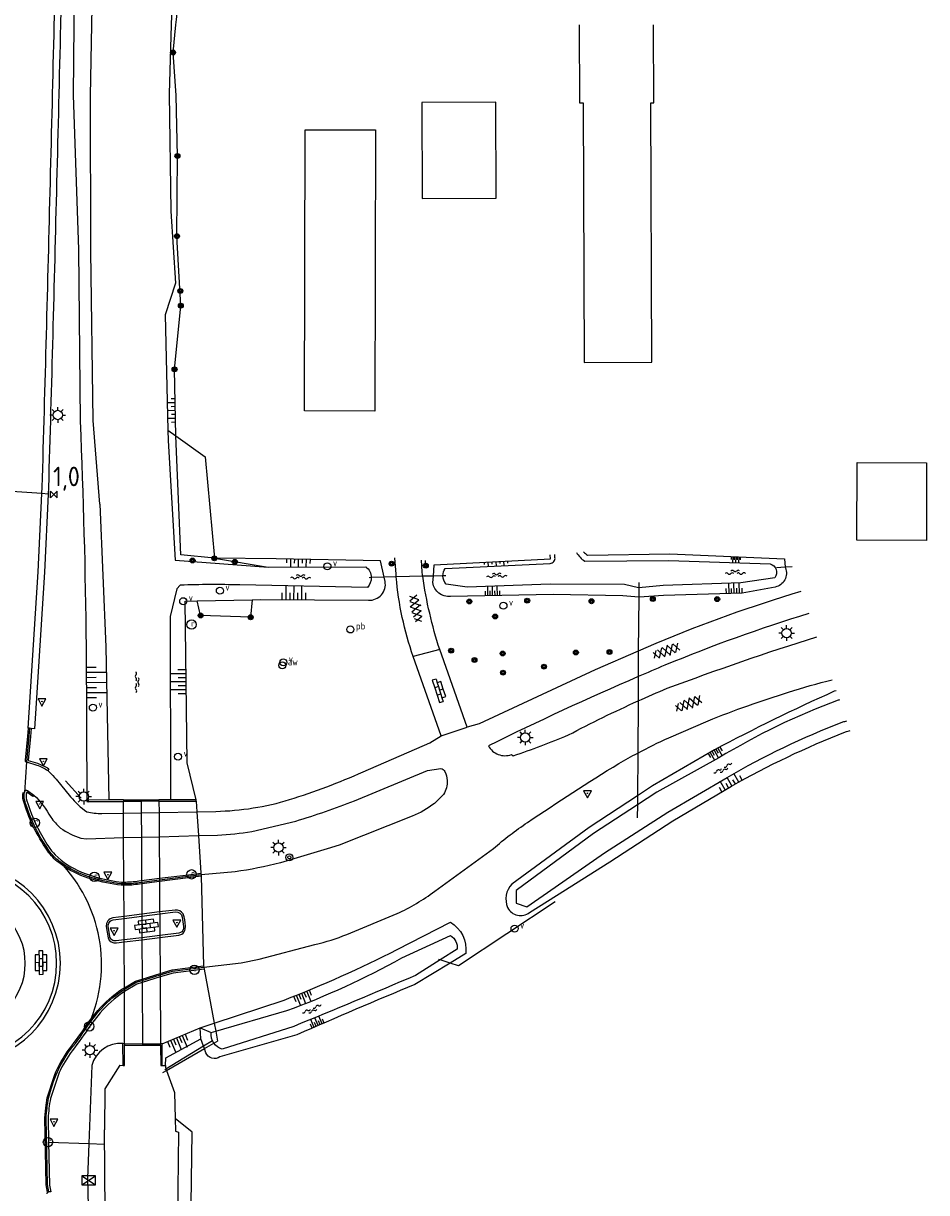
# Model space of a CAD drawing. Extents: x 121149 to 123702, y 457169 to 470031.
# Tile 73 of 87: x 121998 to 122114, y 468791 to 468941. Entities that reach past the tile are written whole.
import ezdxf

# ---------------------------------------------------------------- set-up
doc = ezdxf.new("R2010")
doc.units = 0
doc.header["$LTSCALE"] = 4
doc.layers.get('0').update_dxf_attribs({"color": 8, "linetype": 'CONTINUOUS'})
doc.layers.add('REFERENTIE', color=8, linetype='CONTINUOUS')
doc.styles.add('ISO', font='ISO')

# ---------------------------------------------------------------- blocks, each defined once
blk = doc.blocks.new('boom')
at = {"color": 0}
for radius in [0.315, 0.225, 0.135]:
    blk.add_circle((0, 0), radius, dxfattribs=at)
blk = doc.blocks.new('asfalt4')
at = {"color": 0, "linetype": 'ByBlock', "lineweight": -2}
for p, q in [((-0.52, 1.14), (0.54, 1.69)), ((-0.43, 1.75), (0.63, 1.08)), ((-0.63, 0.38), (0.64, 1.04)), ((-0.63, 0.4), (0.66, -0.42)), ((-0.57, -0.3), (0.73, 0.38)), ((-0.53, 1.07), (0.74, 0.27)), ((-0.56, -0.38), (0.58, -1.1)), ((-0.49, -0.96), (0.67, -0.36)), ((-0.46, -1.19), (0.39, -1.73)), ((-0.34, -1.59), (0.57, -1.11))]:
    blk.add_line(p, q, dxfattribs=at)
blk = doc.blocks.new('talud')
at = {"color": 0}
for p, q in [((0, 0.75), (0.5, 0.75)), ((0, 0.5), (1, 0.5)), ((0, 0.25), (0.5, 0.25)), ((0, 0), (1, 0)), ((0, -0.25), (0.5, -0.25)), ((0, -0.5), (1, -0.5)), ((0, -0.75), (0.5, -0.75))]:
    blk.add_line(p, q, dxfattribs=at)
blk = doc.blocks.new('water')
at = {"color": 0, "linetype": 'ByBlock', "lineweight": -2}
for centre, start, end in [((-0.01, 0.75), 129.7446, 230.2554), ((-0.32, 1.12), 309.7446, 50.2554), ((-0.32, 0.37), 309.7446, 50.2554), ((0.32, 0.01), 129.7446, 230.2554), ((0, 0.38), 309.7446, 50.2554), ((-0.01, -0.74), 129.7446, 230.2554), ((-0.32, -0.37), 309.7446, 50.2554), ((-0.32, -1.12), 309.7446, 50.2554), ((0, -0.37), 309.7446, 50.2554)]:
    blk.add_arc(centre, 0.244, start, end, dxfattribs=at)
blk = doc.blocks.new('lichtmast')
at = {"color": 0}
for p, q in [((-0.6, 0), (-1, 0)), ((-0.71, 0.71), (-0.42, 0.42)), ((0, 0.6), (0, 1)), ((0.42, 0.42), (0.71, 0.71)), ((0.6, 0), (1, 0)), ((-0.42, -0.42), (-0.71, -0.71)), ((0, -0.6), (0, -1)), ((0.42, -0.42), (0.71, -0.71))]:
    blk.add_line(p, q, dxfattribs=at)
blk.add_circle((0, 0), 0.6, dxfattribs=at)
blk = doc.blocks.new('kolk')
at = {"color": 0}
blk.add_circle((0, 0), 0.6, dxfattribs=at)
at = {"color": 0, "linetype": 'Continuous', "style": 'ISO'}
blk.add_attdef('KOLK', (-0.04, -0.26), '', height=0.8, dxfattribs=at)
blk = doc.blocks.new('verkeersbord-pl')
at = {"linetype": 'Continuous'}
blk.add_circle((0, 0), 0.03, dxfattribs=at)
blk = doc.blocks.new('verkeersbord')
at = {"color": 0}
for p, q in [((0.5, 0.32), (-0.5, 0.32)), ((-0.5, 0.32), (0, -0.6)), ((0, -0.6), (0.5, 0.32))]:
    blk.add_line(p, q, dxfattribs=at)
blk = doc.blocks.new('schk')
at = {"color": 0}
for p, q in [((0.86, 0.56), (-0.86, 0.56)), ((-0.86, 0.56), (-0.86, -0.56)), ((0.86, -0.56), (0.86, 0.56)), ((-0.86, -0.56), (0.86, -0.56))]:
    blk.add_line(p, q, dxfattribs=at)
at = {"color": 0, "linetype": 'Continuous'}
for p, q in [((-0.86, 0.56), (0.86, -0.56)), ((-0.86, -0.56), (0.86, 0.56))]:
    blk.add_line(p, q, dxfattribs=at)
blk = doc.blocks.new('klinkers4')
at = {"color": 0, "linetype": 'ByBlock', "lineweight": -2}
for p, q in [((0, 1.5), (-0.5, 1.5)), ((-0.5, 1.5), (-0.5, 0.5)), ((0, 1.5), (0, 1)), ((-0.5, 0.5), (-0.5, -0.5)), ((0, 0.5), (-0.5, 0.5)), ((0.5, 1), (0, 1)), ((0, 1), (0, 0.5)), ((0, 0.5), (0, 0)), ((0.5, 0), (0, 0)), ((0, 0), (0, -0.5)), ((0.5, 0), (0.5, 1)), ((0.5, -1), (0.5, 0)), ((-0.5, -0.5), (-0.5, -1.5)), ((0, -0.5), (-0.5, -0.5)), ((0, -0.5), (0, -1)), ((0, -1), (0.5, -1)), ((0, -1), (0, -1.5)), ((-0.5, -1.5), (0, -1.5))]:
    blk.add_line(p, q, dxfattribs=at)
blk = doc.blocks.new('verklikker')
at = {"color": 0}
blk.add_circle((0, 0), 0.45, dxfattribs=at)
at = {"color": 0, "style": 'ISO'}
blk.add_attdef('VERKLIKKER', (0.7, 0), '', height=0.9, dxfattribs=at)
blk = doc.blocks.new('kilometerpaal')
at = {"color": 0}
for p, q in [((-0.44, 0.44), (0.44, -0.44)), ((-0.44, -0.44), (-0.44, 0.44)), ((0.44, 0.44), (-0.44, -0.44)), ((0.44, -0.44), (0.44, 0.44))]:
    blk.add_line(p, q, dxfattribs=at)
at = {"color": 0, "style": 'ISO'}
blk.add_attdef('KILOMETERPAAL', (0.59, 0.87), '', height=2.5, dxfattribs=at)
blk = doc.blocks.new('afsl-water')
at = {"color": 0}
blk.add_circle((0, 0), 0.45, dxfattribs=at)
at = {"color": 0, "style": 'ISO'}
blk.add_attdef('AFSL-WATER', (0.7, 0), '', height=0.9, dxfattribs=at)
blk = doc.blocks.new('paal')
at = {"color": 0}
for radius in [0.45, 0.2]:
    blk.add_circle((0, 0), radius, dxfattribs=at)
blk = doc.blocks.new('peilbuis')
at = {"color": 0}
blk.add_circle((0, 0), 0.45, dxfattribs=at)
at = {"color": 0, "style": 'ISO'}
blk.add_attdef('PEILBUIS', (0.7, 0), '', height=0.9, dxfattribs=at)
blk = doc.blocks.new('klinkers6')
at = {"color": 0, "linetype": 'ByBlock', "lineweight": -2}
for p, q in [((0.25, 1.5), (-0.25, 1.5)), ((-0.25, 1.5), (-0.25, 0.5)), ((0.25, 0.5), (0.25, 1.5)), ((-0.25, 1), (-0.75, 1)), ((-0.75, 1), (-0.75, 0)), ((-0.25, 0), (-0.75, 0)), ((-0.75, 0), (-0.75, -1)), ((0.25, 0.5), (-0.25, 0.5)), ((-0.25, 0.5), (-0.25, -0.5)), ((0.75, 1), (0.25, 1)), ((0.25, -0.5), (0.25, 0.5)), ((0.75, 0), (0.75, 1)), ((-0.75, -1), (-0.25, -1)), ((-0.25, -0.5), (-0.25, 0)), ((0.25, -0.5), (-0.25, -0.5)), ((-0.25, -0.5), (-0.25, -1.5)), ((0.75, 0), (0.25, 0)), ((0.25, 0), (0.25, -0.5)), ((0.25, -1.5), (0.25, -0.5)), ((0.25, -1), (0.75, -1)), ((0.75, -1), (0.75, 0)), ((-0.25, -1.5), (0.25, -1.5))]:
    blk.add_line(p, q, dxfattribs=at)

msp = doc.modelspace()

# ---------------------------------------------------------------- linework, layer by layer
at = {"layer": 'REFERENTIE'}
for points in [[(122004.753, 469084.63), (122004.794, 469064.77), (122004.355, 469043.181), (122004.472, 469025.156), (122004.538, 469012.784), (122004.72, 468993.222), (122004.796, 468980.259), (122004.731, 468966.134), (122004.789, 468951.603), (122004.676, 468940.514), (122004.585, 468931.497), (122005.271, 468911.743), (122005.5, 468889.757)], [(122018.509, 468977.24), (122018.722, 468975.471), (122017.377, 468971.188), (122017.037, 468965.084), (122017.676, 468957.676), (122017.307, 468945.313), (122017.167, 468940.514), (122016.91, 468931.687), (122017.125, 468916.652), (122017.724, 468907.435), (122016.376, 468903.375), (122016.729, 468888.628)], [(122017.748, 468887.896), (122017.588, 468896.405), (122018.392, 468904.556), (122017.894, 468913.47), (122017.957, 468923.714), (122017.775, 468931.488), (122017.394, 468936.965), (122017.755, 468940.514), (122017.825, 468941.204), (122018.257, 468945.153), (122018.586, 468953.45), (122018.58, 468954.422), (122018.282, 468957.736), (122017.771, 468964.114), (122018.442, 468971.058), (122019.389, 468974.873)], [(122006.976, 468940.514), (122007.187, 468951.747)], [(122002.188, 468940.514), (122002.236, 468942.463)], [(122003.036, 468942.446), (122002.988, 468940.514)], [(122006.806, 468931.435), (122006.976, 468940.514)], [(122069.413, 468940.514), (122069.451, 468930.548), (122069.89, 468930.55), (122070.018, 468897.279), (122078.686, 468897.312), (122078.559, 468930.509), (122078.971, 468930.511)], [(122078.971, 468930.511), (122078.933, 468940.514)], [(122006.849, 468911.54), (122006.806, 468931.435)], [(122058.748, 468918.322), (122058.705, 468930.621), (122049.239, 468930.588), (122049.282, 468918.289), (122058.748, 468918.322)], [(122034.229, 468891.078), (122034.309, 468927.084), (122043.308, 468927.064), (122043.228, 468891.058)], [(122007.148, 468889.862), (122006.849, 468911.54)], [(122043.228, 468891.058), (122034.229, 468891.078)], [(122007.999, 468879.137), (122007.148, 468889.862)], [(122016.729, 468888.628), (122016.761, 468887.31), (122017.66, 468871.957), (122029.554, 468871.062)], [(122016.729, 468888.628), (122017.748, 468887.896)], [(122017.748, 468887.896), (122021.496, 468885.204), (122022.683, 468872.218)], [(122022.683, 468872.218), (122018.372, 468872.657), (122017.748, 468887.896)], [(122113.865, 468878.249), (122113.851, 468874.512), (122104.952, 468874.544), (122104.988, 468884.489), (122113.887, 468884.457), (122113.874, 468880.765)], [(122000.601, 468880.491), (121990.979, 468881.144)], [(121998.852, 468850.48), (122000.132, 468870.476), (122000.601, 468880.491)], [(122001.399, 468880.437), (122000.931, 468870.432), (121999.858, 468853.67), (121999.647, 468850.388), (121999.237, 468850.43)], [(122000.601, 468880.491), (122000.639, 468881.313)], [(122001.399, 468880.437), (122000.601, 468880.491)], [(122001.438, 468881.283), (122001.399, 468880.437)], [(122113.874, 468880.765), (122113.865, 468878.249)], [(122007.999, 468879.137), (122008.768, 468860.891)], [(122050.728, 468869.946), (122050.84, 468871.396), (122065.71, 468872.137), (122065.678, 468872.657)], [(122066.297, 468872.335), (122066.279, 468872.712)], [(122070.449, 468872.608), (122081.016, 468872.768), (122095.681, 468872.136), (122095.789, 468871.063)], [(122022.683, 468872.218), (122029.554, 468871.062)], [(122044.431, 468869.78), (122043.957, 468871.909), (122030.61, 468872.158), (122022.683, 468872.218)], [(122029.554, 468871.062), (122042.07, 468871.142)], [(122045.947, 468870.186), (122045.811, 468872.274)], [(122049.287, 468870.485), (122049.204, 468871.976)], [(122049.756, 468871.277), (122049.729, 468871.93)], [(122052.218, 468870.906), (122065.683, 468871.56)], [(122070.116, 468871.849), (122080.885, 468871.925), (122093.833, 468871.495)], [(122095.789, 468871.063), (122094.65, 468870.981)], [(122096.665, 468871.127), (122095.789, 468871.063)], [(122095.789, 468871.063), (122095.797, 468870.988)], [(122042.777, 468869.737), (122042.487, 468869.729)], [(122044.431, 468869.78), (122042.777, 468869.737)], [(122045.976, 468869.821), (122044.431, 468869.78)], [(122044.549, 468869.25), (122044.431, 468869.78)], [(122049.368, 468869.91), (122045.976, 468869.821)], [(122050.728, 468869.946), (122049.368, 468869.91)], [(122050.662, 468869.098), (122050.728, 468869.946)], [(122051.958, 468869.978), (122050.728, 468869.946)], [(122052.331, 468869.988), (122051.958, 468869.978)], [(122094.435, 468869.726), (122090.098, 468869.082), (122080.151, 468868.733), (122077.024, 468868.438)], [(122018.322, 468868.758), (122017.862, 468868.303), (122017.003, 468864.752), (122017.047, 468841.293)], [(122042.282, 468868.494), (122025.93, 468868.797)], [(122077.024, 468868.438), (122076.973, 468868.433), (122075.195, 468868.867), (122065.691, 468868.914), (122055.063, 468868.539), (122052.384, 468868.888)], [(122094.508, 468868.528), (122090.254, 468867.735), (122080.185, 468867.446), (122077.074, 468867.249), (122077.016, 468867.253)], [(122077.024, 468868.438), (122077.016, 468867.253)], [(122077.028, 468869.097), (122077.024, 468868.438)], [(122020.354, 468841.301), (122019.201, 468846.043), (122018.941, 468866.74), (122020.467, 468866.769)], [(122020.467, 468866.769), (122027.543, 468866.902)], [(122027.543, 468866.902), (122027.327, 468864.665), (122020.929, 468864.899), (122020.467, 468866.769)], [(122027.543, 468866.902), (122028.578, 468866.922), (122042.433, 468866.841)], [(122077.016, 468867.253), (122074.983, 468867.388), (122066.057, 468867.582), (122052.927, 468867.333)], [(122077.016, 468867.253), (122076.972, 468860.341)], [(122006.257, 468860.94), (122006.36, 468841.266)], [(122008.768, 468860.891), (122009.185, 468841.273)], [(122051.539, 468860.532), (122048.154, 468859.628)], [(122055.072, 468850.576), (122051.539, 468860.532)], [(122079.234, 468861.321), (122076.972, 468860.341)], [(122051.718, 468849.467), (122048.154, 468859.628)], [(122076.972, 468860.341), (122071.428, 468857.939), (122056.61, 468851.012), (122055.072, 468850.576)], [(122076.972, 468860.341), (122076.951, 468857.062)], [(122076.951, 468857.062), (122076.931, 468853.948)], [(122102.303, 468855.263), (122102.065, 468855.189)], [(122076.931, 468853.948), (122076.889, 468847.271)], [(121998.852, 468850.48), (121998.742, 468849.44), (121998.473, 468846.348), (121998.46, 468846.203), (121998.622, 468846.152)], [(121998.997, 468850.484), (121998.92, 468849.421), (121998.622, 468846.152)], [(121999.237, 468850.43), (121999.134, 468849.418), (121998.851, 468846.315), (122000.02, 468845.971)], [(121998.997, 468850.484), (121998.852, 468850.48)], [(121999.237, 468850.43), (121998.997, 468850.484)], [(122051.718, 468849.467), (122055.072, 468850.576)], [(122080.863, 468849.245), (122085.894, 468851.401)], [(122041.726, 468844.856), (122050.254, 468848.594), (122051.718, 468849.467)], [(122060.716, 468847.076), (122060.952, 468846.936)], [(122086.717, 468847.685), (122078.789, 468843.077), (122076.854, 468841.801)], [(122076.889, 468847.271), (122076.854, 468841.801)], [(121998.622, 468846.152), (121998.388, 468842.214)], [(121998.622, 468846.152), (121999.945, 468845.732)], [(122087.28, 468846.666), (122079.358, 468842.288), (122076.847, 468840.652)], [(122001.492, 468845.267), (122001.37, 468845.049)], [(122040.638, 468841.151), (122049.964, 468845.053), (122051.694, 468845.305)], [(122076.847, 468840.652), (122071.219, 468836.986), (122061.35, 468829.664), (122061.325, 468828.081), (122062.693, 468827.61), (122066.317, 468830.119), (122072.621, 468834.484), (122080.755, 468839.696), (122088.338, 468844.165)], [(121998.388, 468842.214), (121998.505, 468842.508)], [(122002.993, 468843.24), (122004.27, 468841.683)], [(122005.623, 468841.499), (122003.624, 468843.722)], [(122063.044, 468826.855), (122066.49, 468829.028), (122073.321, 468833.334), (122081.403, 468838.62), (122088.904, 468843.057)], [(121998.23, 468842.279), (121998.388, 468842.214)], [(121999.573, 468841.894), (121999.445, 468841.717), (121998.661, 468842.251)], [(121998.753, 468842.493), (121999.573, 468841.894)], [(122006.36, 468841.266), (122006.343, 468841.073), (122011.045, 468841.09)], [(122009.185, 468841.273), (122006.36, 468841.266)], [(122011.044, 468841.278), (122009.185, 468841.273)], [(122011.044, 468841.278), (122013.314, 468841.283)], [(122011.044, 468841.278), (122011.045, 468841.09)], [(122013.315, 468841.098), (122011.045, 468841.09)], [(122011.052, 468839.597), (122011.045, 468841.09)], [(122013.314, 468841.283), (122015.584, 468841.289)], [(122013.314, 468841.283), (122013.315, 468841.098)], [(122015.585, 468841.107), (122013.315, 468841.098)], [(122013.315, 468841.098), (122013.323, 468839.639)], [(122017.047, 468841.293), (122015.584, 468841.289)], [(122015.585, 468841.107), (122015.584, 468841.289)], [(122015.585, 468841.107), (122020.333, 468841.124)], [(122015.585, 468841.107), (122015.595, 468839.681)], [(122020.354, 468841.301), (122017.047, 468841.293)], [(122020.333, 468841.124), (122020.354, 468841.301)], [(122020.333, 468841.124), (122020.425, 468839.77)], [(122052.036, 468841.983), (122050.885, 468840.83)], [(122076.854, 468841.801), (122070.676, 468837.729), (122060.753, 468830.498)], [(122076.854, 468841.801), (122076.847, 468840.652)], [(122008.267, 468839.546), (122011.052, 468839.597)], [(122011.052, 468839.597), (122013.323, 468839.639)], [(122011.068, 468836.448), (122011.052, 468839.597)], [(122013.323, 468839.639), (122015.595, 468839.681)], [(122013.323, 468839.639), (122013.341, 468836.511)], [(122015.595, 468839.681), (122020.425, 468839.77)], [(122015.595, 468839.681), (122015.615, 468836.573)], [(122020.425, 468839.77), (122022.864, 468839.815)], [(122020.425, 468839.77), (122020.633, 468836.712)], [(122076.847, 468840.652), (122076.836, 468839.001)], [(122027.473, 468837.22), (122033.126, 468838.573)], [(122048.031, 468839.18), (122038.653, 468835.507), (122037.142, 468834.997), (122031.164, 468833.244)], [(122013.341, 468836.511), (122015.615, 468836.573)], [(122015.615, 468836.573), (122020.633, 468836.712)], [(122015.615, 468836.573), (122015.651, 468831.24)], [(122020.633, 468836.712), (122023.105, 468836.78)], [(122020.633, 468836.712), (122020.96, 468831.905)], [(122005.575, 468836.392), (122006.317, 468836.317), (122011.068, 468836.448)], [(122011.068, 468836.448), (122013.341, 468836.511)], [(122011.095, 468830.765), (122011.068, 468836.448)], [(122013.341, 468836.511), (122013.373, 468830.955)], [(122050.895, 468829.588), (122058.416, 468835.051)], [(122025.328, 468832.073), (122020.993, 468831.676)], [(122011.096, 468830.516), (122011.095, 468830.765)], [(122013.03, 468830.912), (122013.373, 468830.955)], [(122013.375, 468830.704), (122013.066, 468830.665)], [(122013.376, 468830.533), (122013.089, 468830.497)], [(122013.373, 468830.955), (122015.651, 468831.24)], [(122013.373, 468830.955), (122013.375, 468830.704)], [(122015.652, 468830.995), (122013.375, 468830.704)], [(122013.375, 468830.704), (122013.376, 468830.533)], [(122015.653, 468830.824), (122013.376, 468830.533)], [(122013.376, 468830.533), (122013.398, 468826.644)], [(122015.651, 468831.24), (122019.361, 468831.705)], [(122015.651, 468831.24), (122015.652, 468830.995)], [(122020.993, 468831.676), (122015.652, 468830.995)], [(122015.652, 468830.995), (122015.653, 468830.824)], [(122019.318, 468831.291), (122015.653, 468830.824)], [(122015.653, 468830.824), (122015.679, 468826.931)], [(122021.015, 468831.507), (122019.318, 468831.291)], [(122019.361, 468831.705), (122020.96, 468831.905)], [(122020.96, 468831.905), (122020.993, 468831.676)], [(122020.993, 468831.676), (122021.015, 468831.507)], [(122021.015, 468831.507), (122021.302, 468820.042)], [(122011.097, 468830.346), (122011.096, 468830.516)], [(122011.117, 468826.357), (122011.097, 468830.346)], [(122066.335, 468828.234), (122053.958, 468820.049), (122052.867, 468820.391)], [(122011.117, 468826.357), (122009.698, 468826.179), (122009.333, 468826.054)], [(122009.731, 468825.931), (122011.118, 468826.106)], [(122013.398, 468826.644), (122011.117, 468826.357)], [(122011.118, 468826.106), (122011.117, 468826.357)], [(122011.118, 468826.106), (122013.4, 468826.392)], [(122011.131, 468823.354), (122011.118, 468826.106)], [(122015.679, 468826.931), (122013.398, 468826.644)], [(122013.398, 468826.644), (122013.4, 468826.392)], [(122013.4, 468826.392), (122015.681, 468826.679)], [(122013.4, 468826.392), (122013.415, 468823.637)], [(122017.677, 468827.182), (122015.679, 468826.931)], [(122015.679, 468826.931), (122015.681, 468826.679)], [(122015.681, 468826.679), (122017.707, 468826.934)], [(122015.681, 468826.679), (122015.699, 468823.919)], [(122018.558, 468826.284), (122018.724, 468825.071), (122018.717, 468824.782)], [(122018.805, 468826.32), (122018.672, 468826.69)], [(122039.657, 468824.06), (122046.092, 468826.726)], [(122008.872, 468825.449), (122008.849, 468825.058), (122009.067, 468823.638)], [(122009.279, 468823.823), (122009.097, 468825.092)], [(122046.093, 468822.114), (122052.918, 468825.622)], [(122011.131, 468823.354), (122010.108, 468823.228)], [(122010.143, 468822.98), (122011.133, 468823.102)], [(122013.415, 468823.637), (122011.131, 468823.354)], [(122011.133, 468823.102), (122011.131, 468823.354)], [(122011.133, 468823.102), (122013.417, 468823.385)], [(122011.161, 468817.232), (122011.133, 468823.102)], [(122015.699, 468823.919), (122013.415, 468823.637)], [(122013.415, 468823.637), (122013.417, 468823.385)], [(122013.417, 468823.385), (122015.701, 468823.668)], [(122013.417, 468823.385), (122013.446, 468818.347)], [(122018.117, 468824.219), (122015.699, 468823.919)], [(122015.699, 468823.919), (122015.701, 468823.668)], [(122015.701, 468823.668), (122018.152, 468823.971), (122018.52, 468824.107)], [(122015.701, 468823.668), (122015.731, 468819.047)], [(122046.678, 468821.057), (122052.941, 468823.91)], [(122021.321, 468819.873), (122026.099, 468820.423), (122028.436, 468820.903), (122035.569, 468822.748)], [(122053.774, 468822.157), (122051.594, 468820.79)], [(122054.868, 468821.611), (122052.867, 468820.391)], [(122052.867, 468820.391), (122048.366, 468817.647)], [(122051.594, 468820.79), (122048.426, 468818.804)], [(122051.594, 468820.79), (122051.366, 468820.861)], [(122052.867, 468820.391), (122051.594, 468820.79)], [(122013.446, 468818.347), (122015.731, 468819.047)], [(122013.447, 468818.171), (122015.732, 468818.871)], [(122015.734, 468818.61), (122013.448, 468817.91)], [(122015.731, 468819.047), (122017.29, 468819.526), (122021.302, 468820.042)], [(122015.731, 468819.047), (122015.732, 468818.871)], [(122015.732, 468818.871), (122017.34, 468819.363), (122021.321, 468819.873)], [(122015.732, 468818.871), (122015.734, 468818.61)], [(122021.358, 468819.628), (122017.393, 468819.118), (122015.734, 468818.61)], [(122015.734, 468818.61), (122015.791, 468810.061)], [(122021.302, 468820.042), (122021.321, 468819.873)], [(122021.321, 468819.873), (122021.358, 468819.628)], [(122021.358, 468819.628), (122022.669, 468812.686)], [(122010.83, 468817.035), (122011.161, 468817.232)], [(122011.161, 468817.232), (122012.603, 468818.088), (122013.446, 468818.347)], [(122011.162, 468817.035), (122011.161, 468817.232)], [(122011.162, 468817.035), (122012.681, 468817.937), (122013.447, 468818.171)], [(122013.448, 468817.91), (122012.754, 468817.698), (122011.164, 468816.746)], [(122013.446, 468818.347), (122013.447, 468818.171)], [(122013.447, 468818.171), (122013.448, 468817.91)], [(122013.448, 468817.91), (122013.493, 468810.07)], [(122010.925, 468816.895), (122011.162, 468817.035)], [(122011.164, 468816.746), (122011.038, 468816.671)], [(122011.164, 468816.746), (122011.162, 468817.035)], [(122011.196, 468810.079), (122011.164, 468816.746)], [(122022.669, 468812.686), (122031.612, 468815.66)], [(122006.614, 468812.588), (122007.868, 468814.199)], [(122006.87, 468813.194), (122007.741, 468814.312)], [(122022.859, 468811.68), (122031.977, 468814.312)], [(122006.474, 468812.684), (122006.87, 468813.194)], [(122008.049, 468814.025), (122006.82, 468812.447)], [(122020.86, 468812.084), (122022.669, 468812.686)], [(122022.669, 468812.686), (122022.859, 468811.68)], [(122015.987, 468810.06), (122020.86, 468812.084)], [(122020.86, 468812.084), (122022.289, 468811.515)], [(122020.971, 468810.684), (122020.86, 468812.084)], [(122022.289, 468811.515), (122022.859, 468811.68)], [(122022.859, 468811.68), (122023.101, 468810.401)], [(122033.257, 468811.194), (122023.396, 468808.379)], [(122032.842, 468812.279), (122023.666, 468809.352)], [(122010.98, 468810.08), (122011.196, 468810.079)], [(122011.019, 468807.297), (122010.98, 468810.08)], [(122011.019, 468807.297), (122011.184, 468807.296), (122011.197, 468809.884)], [(122011.196, 468810.079), (122011.197, 468809.884)], [(122011.196, 468810.079), (122013.493, 468810.07)], [(122011.197, 468809.884), (122013.494, 468809.878)], [(122013.493, 468810.07), (122013.494, 468809.878)], [(122013.493, 468810.07), (122015.791, 468810.061)], [(122013.494, 468809.878), (122015.792, 468809.872)], [(122015.792, 468809.872), (122015.791, 468810.061)], [(122015.987, 468810.06), (122015.791, 468810.061)], [(122015.792, 468809.872), (122015.812, 468807.282), (122016.019, 468807.282)], [(122016.019, 468807.282), (122015.987, 468810.06)], [(122016.432, 468807.281), (122016.448, 468808.252), (122020.971, 468810.684)], [(122021.302, 468809.746), (122016.483, 468806.801)], [(122021.302, 468809.746), (122020.971, 468810.684)], [(122022.435, 468810.439), (122021.302, 468809.746)], [(122021.413, 468809.433), (122021.302, 468809.746)], [(122021.413, 468809.433), (122022.612, 468810.121)], [(122022.612, 468810.121), (122023.101, 468810.401)], [(122016.553, 468806.646), (122021.413, 468809.433)], [(122021.6, 468808.901), (122021.413, 468809.433)], [(122007.001, 468807.269), (122006.612, 468797.276)], [(122010.582, 468807.298), (122008.638, 468804.281)], [(122010.582, 468807.298), (122011.019, 468807.297)], [(122016.019, 468807.282), (122016.432, 468807.281)], [(122016.079, 468806.374), (122016.553, 468806.646)], [(122016.483, 468806.801), (122016.323, 468806.703)], [(122016.553, 468806.646), (122017.592, 468803.833), (122017.658, 468800.5)], [(122001.308, 468791.051), (122001.128, 468791.999), (122000.979, 468800.533), (122001.085, 468801.843), (122001.287, 468803.142), (122002.199, 468806.008)], [(122002.805, 468806.372), (122001.697, 468803.054)], [(122008.638, 468804.281), (122008.611, 468799.06)], [(122001.484, 468791.106), (122001.317, 468792.025), (122001.149, 468800.526)], [(122001.399, 468800.514), (122001.46, 468797.47)], [(122017.658, 468800.5), (122017.69, 468798.855)], [(122020.27, 468729.622), (122019.684, 468751.39), (122019.569, 468780.275), (122019.861, 468798.736), (122017.658, 468800.5)], [(122009.003, 468751.642), (122008.611, 468799.06)], [(122017.69, 468798.855), (122018.07, 468798.738), (122017.862, 468780.392), (122017.804, 468751.594), (122017.92, 468729.546)], [(122001.38, 468797.473), (122001.46, 468797.47)], [(122001.46, 468797.47), (122001.572, 468791.97), (122001.736, 468791.122), (122001.484, 468791.106)], [(122001.46, 468797.47), (122006.612, 468797.276)], [(122006.612, 468797.276), (122006.439, 468792.825), (122007.402, 468751.69), (122007.119, 468729.396), (122007.227, 468704.832), (122007.357, 468681.114), (122007.891, 468656.922)], [(122006.612, 468797.276), (122008.613, 468797.201)], [(122001.285, 468790.852), (122001.308, 468791.051)], [(122001.308, 468791.051), (122001.484, 468791.106)]]:
    msp.add_lwpolyline(points, dxfattribs=at)
for points in [[(122001.681, 468920.33, 0.0001485), (122002.188, 468940.514)], [(122002.988, 468940.514, -0.0001484), (122002.481, 468920.31)], [(122000.639, 468881.313, 0.00123), (122001.681, 468920.33)], [(122002.481, 468920.31, -0.0012041), (122001.438, 468881.283)], [(122005.5, 468889.757, -0.0077377), (122006.257, 468860.94)], [(122069.036, 468872.966, 0.122428), (122070.116, 468871.849)], [(122069.957, 468873.051, 0.0588301), (122070.449, 468872.608)], [(122042.07, 468871.142, -0.2340055), (122042.777, 468869.737)], [(122065.683, 468871.56, 0.4643824), (122066.297, 468872.335)], [(122093.833, 468871.495, -0.5586419), (122094.435, 468869.726)], [(122095.797, 468870.988, -0.4596516), (122094.508, 468868.528)], [(122042.777, 468869.737, -0.1955584), (122042.282, 468868.494)], [(122045.976, 468869.821, -0.0029389), (122045.947, 468870.186)], [(122048.154, 468859.628, -0.0635838), (122045.976, 468869.821)], [(122049.368, 468869.91, -0.0019455), (122049.287, 468870.485)], [(122051.539, 468860.532, -0.0421329), (122049.368, 468869.91)], [(122051.958, 468869.978, -0.1465228), (122052.218, 468870.906)], [(122052.384, 468868.888, -0.1796294), (122051.958, 468869.978)], [(122025.93, 468868.797, 0.0206356), (122018.322, 468868.758)], [(122042.433, 468866.841, 0.4784362), (122044.549, 468869.25)], [(122052.927, 468867.333, -0.4024438), (122050.662, 468869.098)], [(122097.79, 468867.961, 0.0266089), (122079.234, 468861.321)], [(122098.794, 468865.134, 0.0236271), (122080.386, 468858.523)], [(122080.674, 468855.569, -0.0131935), (122099.845, 468862.178)], [(122080.386, 468858.523, 0.0020402), (122076.951, 468857.062)], [(122076.951, 468857.062, 0.0129806), (122057.772, 468848.195)], [(122096.205, 468855.069, -0.0155005), (122101.805, 468856.662)], [(122076.931, 468853.948, -0.006696), (122080.674, 468855.569)], [(122085.894, 468851.401, -0.0209534), (122096.205, 468855.069)], [(122102.065, 468855.189, 0.0172247), (122086.717, 468847.685)], [(122068.015, 468849.595, -0.0160467), (122076.931, 468853.948)], [(122102.566, 468854.047, 0.0470576), (122087.28, 468846.666)], [(122102.717, 468854.097, 0.0019763), (122102.566, 468854.047)], [(122088.338, 468844.165, -0.0397488), (122103.165, 468851.266)], [(122103.165, 468851.266, -0.0036697), (122103.677, 468851.396)], [(122103.489, 468849.979, -0.0033689), (122104.116, 468850.161)], [(122060.952, 468846.936, 0.01937), (122068.015, 468849.595)], [(122076.889, 468847.271, -0.0126984), (122080.863, 468849.245)], [(122088.904, 468843.057, -0.0349928), (122103.489, 468849.979)], [(122057.772, 468848.195, 0.1753114), (122059.041, 468847.102)], [(122059.041, 468847.102, 0.1755264), (122060.716, 468847.076)], [(122074.471, 468845.945, -0.0081026), (122076.889, 468847.271)], [(121999.945, 468845.732, -0.0585789), (122001.37, 468845.049)], [(122000.02, 468845.971, -0.058125), (122001.492, 468845.267)], [(122062.777, 468838.396, -0.0103429), (122074.471, 468845.945)], [(122001.37, 468845.049, -0.0314708), (122002.993, 468843.24)], [(122032.318, 468841.313, 0.0262185), (122041.726, 468844.856)], [(122051.694, 468845.305, -0.2784352), (122052.202, 468844.912)], [(122052.202, 468844.912, -0.110761), (122052.476, 468843.773)], [(121998.505, 468842.508, -0.3344346), (121998.753, 468842.493)], [(122052.476, 468843.773, -0.1686847), (122052.036, 468841.983)], [(121998.232, 468841.181, -0.142076), (121998.23, 468842.279)], [(121999.459, 468837.968, -0.0408728), (121998.232, 468841.181)], [(121998.396, 468841.228, -0.1399504), (121998.388, 468842.214)], [(121999.612, 468838.041, -0.0407279), (121998.396, 468841.228)], [(121998.661, 468842.251, 0.1563235), (121998.636, 468841.298)], [(121998.636, 468841.298, 0.0614557), (122000.7, 468836.52)], [(121999.573, 468841.894, -0.0755771), (122001.729, 468839.072)], [(122004.27, 468841.683, 0.064248), (122006.359, 468839.741)], [(122022.864, 468839.815, 0.0674995), (122032.318, 468841.313)], [(122033.126, 468838.573, 0.0162461), (122040.638, 468841.151)], [(122006.359, 468839.741, 0.0539553), (122008.267, 468839.546)], [(122050.885, 468840.83, -0.0568144), (122048.031, 468839.18)], [(122001.487, 468834.824, -0.0408088), (121999.612, 468838.041)], [(122001.729, 468839.072, 0.0464804), (122002.985, 468837.683)], [(122058.416, 468835.051, -0.0308955), (122062.777, 468838.396)], [(122001.347, 468834.727, -0.0407423), (121999.459, 468837.968)], [(122000.7, 468836.52, 0.0588874), (122002.297, 468834.228)], [(122002.985, 468837.683, 0.0877759), (122005.575, 468836.392)], [(122023.105, 468836.78, 0.0237987), (122027.473, 468837.22)], [(122002.753, 468833.256, -0.077511), (122001.347, 468834.727)], [(122002.856, 468833.391, -0.0770965), (122001.487, 468834.824)], [(122002.297, 468834.228, 0.0897762), (122005.663, 468832.048)], [(121990.277, 468807.667, 1), (121990.277, 468833.061)], [(121990.279, 468808.161, 0.999959), (121990.279, 468832.576)], [(122003.438, 468832.77, -0.0178532), (122002.753, 468833.256)], [(122007.042, 468831.294, -0.0928454), (122002.856, 468833.391)], [(122006.614, 468812.588, 0.3074521), (122002.856, 468833.391)], [(122006.995, 468831.131, -0.0766653), (122003.438, 468832.77)], [(122005.663, 468832.048, 0.0677507), (122010.786, 468830.769)], [(122031.164, 468833.244, -0.0310039), (122025.328, 468832.073)], [(122010.756, 468830.349, -0.0388535), (122006.995, 468831.131)], [(122010.769, 468830.519, -0.0383293), (122007.042, 468831.294)], [(122010.786, 468830.769, 0.0064296), (122011.095, 468830.765)], [(122011.095, 468830.765, 0.0366771), (122013.03, 468830.912)], [(122013.066, 468830.665, -0.0370741), (122011.096, 468830.516)], [(122011.097, 468830.346, -0.0088228), (122010.756, 468830.349)], [(122011.096, 468830.516, -0.0091456), (122010.769, 468830.519)], [(122013.089, 468830.497, -0.0376625), (122011.097, 468830.346)], [(122046.092, 468826.726, 0.0528513), (122050.895, 468829.588)], [(122060.753, 468830.498, 0.2912576), (122060.235, 468827.484)], [(121990.279, 468812.157, 0.999939), (121990.279, 468828.554)], [(122009.333, 468826.054, 0.2006376), (122008.872, 468825.449)], [(122018.672, 468826.69, 0.2937126), (122017.677, 468827.182)], [(122017.707, 468826.934, -0.3991364), (122018.558, 468826.284)], [(122018.961, 468824.727, 0.0816234), (122018.805, 468826.32)], [(122060.235, 468827.484, 0.4673494), (122063.044, 468826.855)], [(122009.097, 468825.092, -0.4174606), (122009.731, 468825.931)], [(122018.717, 468824.782, -0.308673), (122018.117, 468824.219)], [(122018.52, 468824.107, 0.2009189), (122018.961, 468824.727)], [(122052.918, 468825.622, -0.2981358), (122054.868, 468821.611)], [(122009.067, 468823.638, 0.3679621), (122010.143, 468822.98)], [(122010.108, 468823.228, -0.414219), (122009.279, 468823.823)], [(122035.569, 468822.748, 0.0307907), (122039.657, 468824.06)], [(122052.941, 468823.91, -0.2892364), (122053.774, 468822.157)], [(122031.612, 468815.66, 0.0248743), (122046.093, 468822.114)], [(122031.977, 468814.312, 0.0387032), (122046.678, 468821.057)], [(122048.426, 468818.804, -0.0042981), (122032.842, 468812.279)], [(122048.366, 468817.647, 0.0064098), (122033.257, 468811.194)], [(122007.741, 468814.312, -0.0626191), (122010.83, 468817.035)], [(122007.868, 468814.199, -0.0620611), (122010.925, 468816.895)], [(122011.038, 468816.671, 0.0615781), (122008.049, 468814.025)], [(122004.127, 468809.415, 0.0288861), (122006.474, 468812.684)], [(122004.259, 468809.308, 0.0289332), (122006.614, 468812.588)], [(122006.82, 468812.447, -0.0276213), (122004.459, 468809.158)], [(122022.612, 468810.121, -0.1885177), (122022.289, 468811.515)], [(122010.98, 468810.08, 0.3702392), (122007.001, 468807.269)], [(122023.666, 468809.352, -0.1704624), (122022.612, 468810.121)], [(122002.199, 468806.008, -0.0593764), (122004.127, 468809.415)], [(122002.58, 468806.481, -0.0475708), (122004.259, 468809.308)], [(122004.459, 468809.158, 0.0473221), (122002.805, 468806.372)], [(122023.396, 468808.379, -0.4720906), (122021.6, 468808.901)], [(122016.432, 468807.281, 0.1187377), (122016.483, 468806.801)], [(122016.483, 468806.801, 0.0394124), (122016.553, 468806.646)], [(122001.454, 468803.11, -0.0426193), (122002.58, 468806.481)], [(122001.149, 468800.526, -0.0367101), (122001.454, 468803.11)], [(122001.697, 468803.054, 0.0370522), (122001.399, 468800.514)]]:
    msp.add_lwpolyline(points, format="xyb", dxfattribs=at)

# ---------------------------------------------------------------- block references
at = {"layer": 'REFERENTIE', "linetype": 'Continuous'}
for name, p in [('boom', (122017.394, 468936.965)), ('boom', (122017.957, 468923.714)), ('boom', (122017.894, 468913.47)), ('boom', (122018.323, 468906.445)), ('boom', (122018.392, 468904.556)), ('boom', (122017.588, 468896.405)), ('lichtmast', (122002.624, 468890.56)), ('boom', (122022.683, 468872.218)), ('boom', (122019.892, 468871.93)), ('boom', (122025.295, 468871.752)), ('boom', (122045.38, 468871.521)), ('boom', (122049.756, 468871.277)), ('boom', (122055.329, 468866.682)), ('boom', (122062.743, 468866.789)), ('boom', (122070.974, 468866.715)), ('boom', (122078.826, 468867.002)), ('boom', (122087.073, 468866.993)), ('boom', (122020.929, 468864.899)), ('boom', (122027.327, 468864.665)), ('boom', (122058.631, 468864.768)), ('lichtmast', (122095.964, 468862.644)), ('boom', (122052.996, 468860.388)), ('boom', (122073.287, 468860.214)), ('boom', (122056.004, 468859.193)), ('boom', (122059.603, 468860.026)), ('boom', (122068.977, 468860.149)), ('boom', (122059.639, 468857.572)), ('boom', (122064.895, 468858.336)), ('verkeersbord', (122000.603, 468853.886)), ('verkeersbord-pl', (122000.603, 468853.886)), ('lichtmast', (122062.496, 468849.272)), ('verkeersbord', (122000.795, 468846.225)), ('verkeersbord-pl', (122000.795, 468846.225)), ('lichtmast', (122005.962, 468841.711)), ('verkeersbord', (122000.318, 468840.752)), ('verkeersbord', (122070.463, 468842.138)), ('verkeersbord-pl', (122070.463, 468842.138)), ('verkeersbord-pl', (122000.318, 468840.752)), ('lichtmast', (122030.895, 468835.18)), ('paal', (122032.294, 468833.927)), ('verkeersbord', (122009.047, 468831.694)), ('verkeersbord-pl', (122009.047, 468831.694)), ('verkeersbord', (122009.852, 468824.522)), ('verkeersbord-pl', (122009.852, 468824.522)), ('verkeersbord', (122017.886, 468825.581)), ('verkeersbord-pl', (122017.886, 468825.581)), ('lichtmast', (122006.747, 468809.242)), ('verkeersbord', (122002.14, 468800.066)), ('verkeersbord-pl', (122002.14, 468800.066)), ('schk', (122006.589, 468792.575))]:
    msp.add_blockref(name, p, dxfattribs=at)
for p, xscale, yscale, rotation in [((122017.687, 468891.129), 1.017453, 2, 181.0702981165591), ((122033.432, 468872.105), 1.018559, 2, 268.9307530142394), ((122058.719, 468871.789), 0.565713, 2, 272.8371157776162), ((122089.445, 468872.405), 0.763671, 0.763671, 267.5984389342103), ((122032.879, 468866.897), 1.771225, 2, 89.64413016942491), ((122058.319, 468867.435), 1.218217, 1.218217, 91.08181143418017), ((122089.258, 468867.706), 1.345537, 1.345537, 91.61833501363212), ((122006.281, 468856.325), 2.584033, 2.584033, 0.2882503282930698), ((122019.071, 468856.407), 2.052165, 2.052165, 180.7259310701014), ((122086.669, 468847.629), 1.138062, 1.138062, 299.2453122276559), ((122088.963, 468843.075), 1.257408, 2, 119.8070548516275), ((122033.826, 468816.548), 1.429133, 1.429133, 292.114091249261), ((122035.977, 468812.379), 1.097733, 1.097733, 113.4590240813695), ((122017.815, 468810.819), 1.622001, 1.622001, 292.5492166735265)]:
    msp.add_blockref('talud', p, dxfattribs=dict(at, xscale=xscale, yscale=yscale, rotation=rotation))
ref = msp.add_blockref('kilometerpaal', (122002.126, 468880.388), dxfattribs=at)
ref.add_attrib('KILOMETERPAAL', '1,0', (122002.029, 468881.442), dxfattribs={"layer": '0', "color": 0, "height": 2.5, "style": 'ISO'})
for name, p, values in [('verklikker', (122037.167, 468871.183), {'VERKLIKKER': 'v'}), ('verklikker', (122023.393, 468868.066), {'VERKLIKKER': 'v'}), ('verklikker', (122018.694, 468866.723), {'VERKLIKKER': 'v'}), ('verklikker', (122059.698, 468866.143), {'VERKLIKKER': 'v'}), ('kolk', (122019.76, 468863.73), {'KOLK': 'r'}), ('peilbuis', (122040.099, 468863.101), {'PEILBUIS': 'pb'}), ('afsl-water', (122031.383, 468858.511), {'AFSL-WATER': 'aw'}), ('verklikker', (122031.507, 468858.891), {'VERKLIKKER': 'v'}), ('verklikker', (122007.128, 468853.097), {'VERKLIKKER': 'v'}), ('verklikker', (122018.03, 468846.813), {'VERKLIKKER': 'v'}), ('kolk', (121999.695, 468838.351), {'KOLK': 'r'}), ('kolk', (122019.762, 468831.751), {'KOLK': 'r'}), ('kolk', (122007.331, 468831.417), {'KOLK': 'r'}), ('verklikker', (122061.121, 468824.802), {'VERKLIKKER': 'v'}), ('kolk', (122020.123, 468819.525), {'KOLK': 'r'}), ('kolk', (122006.668, 468812.284), {'KOLK': 'r'}), ('kolk', (122001.38, 468797.473), {'KOLK': 'r'})]:
    msp.add_blockref(name, p, dxfattribs=at).add_auto_attribs(values)
for name, p, rotation in [('water', (122033.733, 468869.846), 88.96878733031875), ('water', (122058.852, 468870.04), 92.12109639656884), ('water', (122089.385, 468870.429), 90.4010639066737), ('asfalt4', (122048.445, 468865.756), 12.29885516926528), ('asfalt4', (122080.494, 468860.367), 289.9928939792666), ('water', (122012.807, 468856.349), 0.4583564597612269), ('klinkers4', (122051.524, 468855.316), 17.81888891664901), ('asfalt4', (122083.34, 468853.628), 291.2267682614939), ('water', (122087.881, 468845.241), 299.3327907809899), ('klinkers6', (122013.995, 468825.141), 277.1250163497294), ('klinkers6', (122000.486, 468820.447), 0.5156480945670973), ('water', (122035.23, 468814.408), 293.8228994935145)]:
    msp.add_blockref(name, p, dxfattribs=dict(at, rotation=rotation))

doc.saveas('drawing.dxf')
